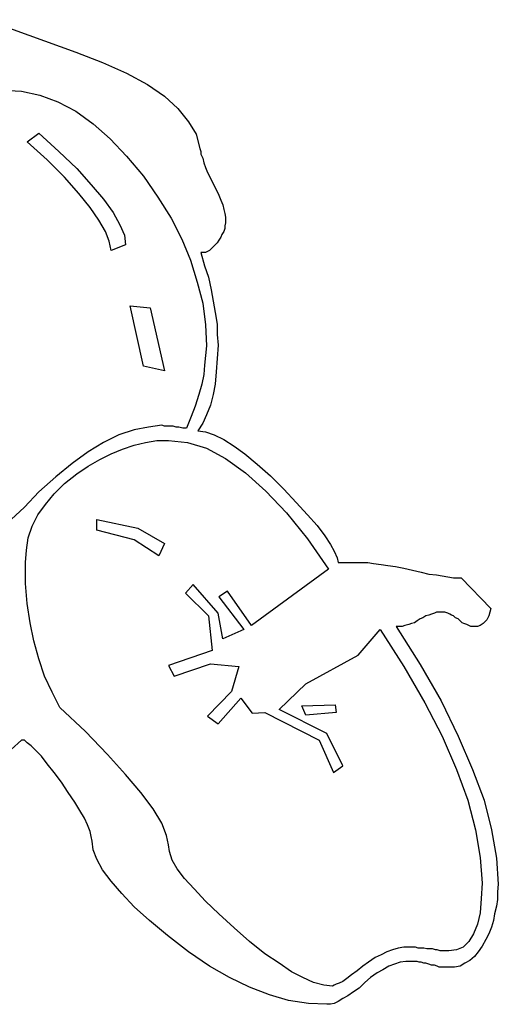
# Model space of a CAD drawing. Extents: x 0.1 to 17.9, y 0 to 2.5.
# Tile 9 of 16: x 9.4 to 10.4, y 0 to 2. Entities that reach past the tile are written whole.
import ezdxf

# ---------------------------------------------------------------- set-up
doc = ezdxf.new("R2010")
doc.units = 0

msp = doc.modelspace()

# ---------------------------------------------------------------- linework, layer by layer
at = {"color": 0}
for p, q in [((9.353516, 2.03125, 0.5), (9.537109, 1.964844, 0.5)), ((9.537109, 1.964844, 0.5), (9.591797, 1.943359, 0.5)), ((9.591797, 1.943359, 0.5), (9.640625, 1.921875, 0.5)), ((9.640625, 1.921875, 0.5), (9.683594, 1.898438, 0.5)), ((9.683594, 1.898438, 0.5), (9.71875, 1.875, 0.5)), ((9.386719, 1.886719, 0.5), (9.425781, 1.884766, 0.5)), ((9.425781, 1.884766, 0.5), (9.462891, 1.876953, 0.5)), ((9.462891, 1.876953, 0.5), (9.5, 1.863281, 0.5)), ((9.71875, 1.875, 0.5), (9.746094, 1.849609, 0.5)), ((9.5, 1.863281, 0.5), (9.537109, 1.84375, 0.5)), ((9.537109, 1.84375, 0.5), (9.572266, 1.818359, 0.5)), ((9.746094, 1.849609, 0.5), (9.767578, 1.822266, 0.5)), ((9.572266, 1.818359, 0.5), (9.607422, 1.787109, 0.5)), ((9.767578, 1.822266, 0.5), (9.783203, 1.796875, 0.5)), ((9.4375, 1.78125, 0.5), (9.460938, 1.798828, 0.5)), ((9.460938, 1.798828, 0.5), (9.501953, 1.761719, 0.5)), ((9.783203, 1.796875, 0.5), (9.791016, 1.767578, 0.5)), ((9.478516, 1.744141, 0.5), (9.4375, 1.78125, 0.5)), ((9.607422, 1.787109, 0.5), (9.640625, 1.751953, 0.5)), ((9.501953, 1.761719, 0.5), (9.539063, 1.726563, 0.5)), ((9.791016, 1.767578, 0.5), (9.792969, 1.761719, 0.5)), ((9.792969, 1.761719, 0.5), (9.792969, 1.755859, 0.5)), ((9.792969, 1.755859, 0.5), (9.796875, 1.748047, 0.5)), ((9.513672, 1.708984, 0.5), (9.478516, 1.744141, 0.5)), ((9.640625, 1.751953, 0.5), (9.675781, 1.710938, 0.5)), ((9.796875, 1.748047, 0.5), (9.798828, 1.738281, 0.5)), ((9.798828, 1.738281, 0.5), (9.802734, 1.728516, 0.5)), ((9.539063, 1.726563, 0.5), (9.568359, 1.693359, 0.5)), ((9.802734, 1.728516, 0.5), (9.806641, 1.71875, 0.5)), ((9.806641, 1.71875, 0.5), (9.8125, 1.707031, 0.5)), ((9.542969, 1.675781, 0.5), (9.513672, 1.708984, 0.5)), ((9.568359, 1.693359, 0.5), (9.59375, 1.664063, 0.5)), ((9.675781, 1.710938, 0.5), (9.705078, 1.667969, 0.5)), ((9.8125, 1.707031, 0.5), (9.818359, 1.695313, 0.5)), ((9.818359, 1.695313, 0.5), (9.824219, 1.683594, 0.5)), ((9.566406, 1.646484, 0.5), (9.542969, 1.675781, 0.5)), ((9.824219, 1.683594, 0.5), (9.830078, 1.671875, 0.5)), ((9.59375, 1.664063, 0.5), (9.613281, 1.636719, 0.5)), ((9.705078, 1.667969, 0.5), (9.732422, 1.625, 0.5)), ((9.830078, 1.671875, 0.5), (9.833984, 1.662109, 0.5)), ((9.833984, 1.662109, 0.5), (9.837891, 1.652344, 0.5)), ((9.583984, 1.621094, 0.5), (9.566406, 1.646484, 0.5)), ((9.613281, 1.636719, 0.5), (9.626953, 1.611328, 0.5)), ((9.837891, 1.652344, 0.5), (9.839844, 1.642578, 0.5)), ((9.839844, 1.642578, 0.5), (9.841797, 1.634766, 0.5)), ((9.841797, 1.634766, 0.5), (9.84375, 1.626953, 0.5)), ((9.597656, 1.597656, 0.5), (9.583984, 1.621094, 0.5)), ((9.732422, 1.625, 0.5), (9.753906, 1.582031, 0.5)), ((9.84375, 1.615234, 0.5), (9.841797, 1.609375, 0.5)), ((9.84375, 1.626953, 0.5), (9.84375, 1.621094, 0.5)), ((9.84375, 1.621094, 0.5), (9.84375, 1.615234, 0.5)), ((9.605469, 1.578125, 0.5), (9.597656, 1.597656, 0.5)), ((9.626953, 1.611328, 0.5), (9.636719, 1.589844, 0.5)), ((9.839844, 1.597656, 0.5), (9.835938, 1.591797, 0.5)), ((9.841797, 1.603516, 0.5), (9.839844, 1.597656, 0.5)), ((9.841797, 1.609375, 0.5), (9.841797, 1.603516, 0.5)), ((9.609375, 1.558594, 0.5), (9.605469, 1.578125, 0.5)), ((9.636719, 1.589844, 0.5), (9.638672, 1.570313, 0.5)), ((9.753906, 1.582031, 0.5), (9.771484, 1.539063, 0.5)), ((9.826172, 1.574219, 0.5), (9.822266, 1.570313, 0.5)), ((9.830078, 1.580078, 0.5), (9.826172, 1.574219, 0.5)), ((9.833984, 1.585938, 0.5), (9.830078, 1.580078, 0.5)), ((9.835938, 1.591797, 0.5), (9.833984, 1.585938, 0.5)), ((9.638672, 1.570313, 0.5), (9.609375, 1.558594, 0.5)), ((9.798828, 1.554688, 0.5), (9.792969, 1.554688, 0.5)), ((9.792969, 1.554688, 0.5), (9.800781, 1.527344, 0.5)), ((9.802734, 1.554688, 0.5), (9.798828, 1.554688, 0.5)), ((9.806641, 1.556641, 0.5), (9.802734, 1.554688, 0.5)), ((9.810547, 1.558594, 0.5), (9.806641, 1.556641, 0.5)), ((9.814453, 1.5625, 0.5), (9.810547, 1.558594, 0.5)), ((9.818359, 1.566406, 0.5), (9.814453, 1.5625, 0.5)), ((9.822266, 1.570313, 0.5), (9.818359, 1.566406, 0.5)), ((9.771484, 1.539063, 0.5), (9.785156, 1.494141, 0.5)), ((9.800781, 1.527344, 0.5), (9.808594, 1.503906, 0.5)), ((9.785156, 1.494141, 0.5), (9.796875, 1.451172, 0.5)), ((9.808594, 1.503906, 0.5), (9.814453, 1.478516, 0.5)), ((9.814453, 1.478516, 0.5), (9.818359, 1.455078, 0.5)), ((9.818359, 1.455078, 0.5), (9.822266, 1.431641, 0.5)), ((9.648438, 1.445313, 0.5), (9.689453, 1.441406, 0.5)), ((9.675781, 1.322266, 0.5), (9.648438, 1.445313, 0.5)), ((9.689453, 1.441406, 0.5), (9.71875, 1.3125, 0.5)), ((9.796875, 1.451172, 0.5), (9.802734, 1.40625, 0.5)), ((9.822266, 1.431641, 0.5), (9.826172, 1.408203, 0.5)), ((9.802734, 1.40625, 0.5), (9.804688, 1.363281, 0.5)), ((9.826172, 1.408203, 0.5), (9.826172, 1.386719, 0.5)), ((9.826172, 1.386719, 0.5), (9.828125, 1.365234, 0.5)), ((9.804688, 1.363281, 0.5), (9.802734, 1.34375, 0.5)), ((9.828125, 1.365234, 0.5), (9.826172, 1.337891, 0.5)), ((9.802734, 1.34375, 0.5), (9.800781, 1.324219, 0.5)), ((9.826172, 1.337891, 0.5), (9.824219, 1.310547, 0.5)), ((9.71875, 1.3125, 0.5), (9.675781, 1.322266, 0.5)), ((9.800781, 1.324219, 0.5), (9.798828, 1.304688, 0.5)), ((9.824219, 1.310547, 0.5), (9.822266, 1.285156, 0.5)), ((9.798828, 1.304688, 0.5), (9.794922, 1.285156, 0.5)), ((9.794922, 1.285156, 0.5), (9.789063, 1.263672, 0.5)), ((9.822266, 1.285156, 0.5), (9.818359, 1.263672, 0.5)), ((9.789063, 1.263672, 0.5), (9.78125, 1.240234, 0.5)), ((9.818359, 1.263672, 0.5), (9.8125, 1.242188, 0.5)), ((9.78125, 1.240234, 0.5), (9.773438, 1.21875, 0.5)), ((9.8125, 1.242188, 0.5), (9.804688, 1.222656, 0.5)), ((9.773438, 1.21875, 0.5), (9.763672, 1.195313, 0.5)), ((9.804688, 1.222656, 0.5), (9.796875, 1.205078, 0.5)), ((9.65625, 1.191406, 0.5), (9.625, 1.181641, 0.5)), ((9.685547, 1.197266, 0.5), (9.65625, 1.191406, 0.5)), ((9.712891, 1.201172, 0.5), (9.685547, 1.197266, 0.5)), ((9.71875, 1.199219, 0.5), (9.712891, 1.201172, 0.5)), ((9.722656, 1.199219, 0.5), (9.71875, 1.199219, 0.5)), ((9.728516, 1.199219, 0.5), (9.722656, 1.199219, 0.5)), ((9.736328, 1.199219, 0.5), (9.728516, 1.199219, 0.5)), ((9.742188, 1.197266, 0.5), (9.736328, 1.199219, 0.5)), ((9.748047, 1.197266, 0.5), (9.742188, 1.197266, 0.5)), ((9.755859, 1.195313, 0.5), (9.748047, 1.197266, 0.5)), ((9.763672, 1.195313, 0.5), (9.755859, 1.195313, 0.5)), ((9.796875, 1.205078, 0.5), (9.787109, 1.189453, 0.5)), ((9.787109, 1.189453, 0.5), (9.802734, 1.1875, 0.5)), ((9.625, 1.181641, 0.5), (9.59375, 1.166016, 0.5)), ((9.679688, 1.166016, 0.5), (9.703125, 1.169922, 0.5)), ((9.703125, 1.169922, 0.5), (9.726563, 1.169922, 0.5)), ((9.726563, 1.169922, 0.5), (9.765625, 1.166016, 0.5)), ((9.802734, 1.1875, 0.5), (9.820313, 1.181641, 0.5)), ((9.820313, 1.181641, 0.5), (9.839844, 1.171875, 0.5)), ((9.839844, 1.171875, 0.5), (9.861328, 1.158203, 0.5)), ((9.59375, 1.166016, 0.5), (9.5625, 1.146484, 0.5)), ((9.609375, 1.142578, 0.5), (9.632813, 1.152344, 0.5)), ((9.632813, 1.152344, 0.5), (9.65625, 1.160156, 0.5)), ((9.65625, 1.160156, 0.5), (9.679688, 1.166016, 0.5)), ((9.765625, 1.166016, 0.5), (9.804688, 1.154297, 0.5)), ((9.804688, 1.154297, 0.5), (9.84375, 1.132813, 0.5)), ((9.861328, 1.158203, 0.5), (9.882813, 1.142578, 0.5)), ((9.5625, 1.146484, 0.5), (9.529297, 1.123047, 0.5)), ((9.5625, 1.117188, 0.5), (9.585938, 1.130859, 0.5)), ((9.585938, 1.130859, 0.5), (9.609375, 1.142578, 0.5)), ((9.84375, 1.132813, 0.5), (9.884766, 1.103516, 0.5)), ((9.882813, 1.142578, 0.5), (9.908203, 1.121094, 0.5)), ((9.529297, 1.123047, 0.5), (9.496094, 1.095703, 0.5)), ((9.539063, 1.101563, 0.5), (9.5625, 1.117188, 0.5)), ((9.908203, 1.121094, 0.5), (9.935547, 1.097656, 0.5)), ((9.496094, 1.095703, 0.5), (9.460938, 1.064453, 0.5)), ((9.513672, 1.082031, 0.5), (9.539063, 1.101563, 0.5)), ((9.884766, 1.103516, 0.5), (9.925781, 1.066406, 0.5)), ((9.935547, 1.097656, 0.5), (9.962891, 1.070313, 0.5)), ((9.492188, 1.060547, 0.5), (9.513672, 1.082031, 0.5)), ((9.962891, 1.070313, 0.5), (9.988281, 1.042969, 0.5)), ((9.460938, 1.064453, 0.5), (9.431641, 1.033203, 0.5)), ((9.474609, 1.039063, 0.5), (9.492188, 1.060547, 0.5)), ((9.925781, 1.066406, 0.5), (9.96875, 1.021484, 0.5)), ((9.431641, 1.033203, 0.5), (9.404297, 1.007813, 0.5)), ((9.458984, 1.017578, 0.5), (9.474609, 1.039063, 0.5)), ((9.988281, 1.042969, 0.5), (10.01172, 1.017578, 0.5)), ((9.447266, 0.994141, 0.5), (9.458984, 1.017578, 0.5)), ((9.580078, 0.986328, 0.5), (9.580078, 1.007813, 0.5)), ((9.580078, 1.007813, 0.5), (9.664063, 0.990234, 0.5)), ((9.96875, 1.021484, 0.5), (10.01172, 0.96875, 0.5)), ((10.01172, 1.017578, 0.5), (10.03125, 0.996094, 0.5)), ((9.439453, 0.970703, 0.5), (9.447266, 0.994141, 0.5)), ((9.664063, 0.990234, 0.5), (9.71875, 0.958984, 0.5)), ((10.03125, 0.996094, 0.5), (10.04688, 0.974609, 0.5)), ((9.435547, 0.945313, 0.5), (9.439453, 0.970703, 0.5)), ((9.65625, 0.966797, 0.5), (9.580078, 0.986328, 0.5)), ((10.01172, 0.96875, 0.5), (10.05469, 0.90625, 0.5)), ((10.04688, 0.974609, 0.5), (10.05859, 0.957031, 0.5)), ((9.707031, 0.933594, 0.5), (9.65625, 0.966797, 0.5)), ((9.71875, 0.958984, 0.5), (9.707031, 0.933594, 0.5)), ((10.05859, 0.957031, 0.5), (10.06641, 0.943359, 0.5)), ((9.433594, 0.919922, 0.5), (9.435547, 0.945313, 0.5)), ((10.06641, 0.943359, 0.5), (10.07227, 0.929688, 0.5)), ((10.07227, 0.929688, 0.5), (10.07422, 0.919922, 0.5)), ((9.433594, 0.876953, 0.5), (9.433594, 0.919922, 0.5)), ((10.07422, 0.919922, 0.5), (10.10938, 0.919922, 0.5)), ((10.10938, 0.919922, 0.5), (10.12109, 0.919922, 0.5)), ((10.12109, 0.919922, 0.5), (10.13477, 0.919922, 0.5)), ((10.13477, 0.919922, 0.5), (10.14648, 0.917969, 0.5)), ((10.14648, 0.917969, 0.5), (10.16211, 0.916016, 0.5)), ((10.16211, 0.916016, 0.5), (10.17578, 0.914063, 0.5)), ((10.17578, 0.914063, 0.5), (10.19141, 0.912109, 0.5)), ((10.19141, 0.912109, 0.5), (10.20898, 0.908203, 0.5)), ((10.20898, 0.908203, 0.5), (10.22656, 0.904297, 0.5)), ((10.05469, 0.90625, 0.5), (9.896484, 0.791016, 0.5)), ((10.22656, 0.904297, 0.5), (10.24414, 0.900391, 0.5)), ((10.24414, 0.900391, 0.5), (10.25977, 0.896484, 0.5)), ((10.25977, 0.896484, 0.5), (10.27539, 0.894531, 0.5)), ((10.27539, 0.894531, 0.5), (10.28711, 0.892578, 0.5)), ((10.28711, 0.892578, 0.5), (10.29883, 0.890625, 0.5)), ((10.29883, 0.890625, 0.5), (10.31055, 0.888672, 0.5)), ((10.31055, 0.888672, 0.5), (10.31836, 0.888672, 0.5)), ((10.31836, 0.888672, 0.5), (10.32617, 0.888672, 0.5)), ((10.32617, 0.888672, 0.5), (10.38672, 0.826172, 0.5)), ((9.4375, 0.835938, 0.5), (9.433594, 0.876953, 0.5)), ((9.777344, 0.875, 0.5), (9.761719, 0.857422, 0.5)), ((9.828125, 0.816406, 0.5), (9.777344, 0.875, 0.5)), ((9.761719, 0.857422, 0.5), (9.808594, 0.810547, 0.5)), ((9.847656, 0.861328, 0.5), (9.830078, 0.849609, 0.5)), ((9.830078, 0.849609, 0.5), (9.880859, 0.783203, 0.5)), ((9.896484, 0.791016, 0.5), (9.847656, 0.861328, 0.5)), ((9.443359, 0.796875, 0.5), (9.4375, 0.835938, 0.5)), ((9.808594, 0.810547, 0.5), (9.816406, 0.740234, 0.5)), ((9.837891, 0.763672, 0.5), (9.828125, 0.816406, 0.5)), ((10.24805, 0.806641, 0.5), (10.24219, 0.804688, 0.5)), ((10.25391, 0.810547, 0.5), (10.24805, 0.806641, 0.5)), ((10.25977, 0.8125, 0.5), (10.25391, 0.810547, 0.5)), ((10.26563, 0.814453, 0.5), (10.25977, 0.8125, 0.5)), ((10.27148, 0.816406, 0.5), (10.26563, 0.814453, 0.5)), ((10.27539, 0.818359, 0.5), (10.27148, 0.816406, 0.5)), ((10.28125, 0.818359, 0.5), (10.27539, 0.818359, 0.5)), ((10.28516, 0.818359, 0.5), (10.28125, 0.818359, 0.5)), ((10.28906, 0.818359, 0.5), (10.28516, 0.818359, 0.5)), ((10.29297, 0.818359, 0.5), (10.28906, 0.818359, 0.5)), ((10.29883, 0.816406, 0.5), (10.29297, 0.818359, 0.5)), ((10.30273, 0.814453, 0.5), (10.29883, 0.816406, 0.5)), ((10.30664, 0.8125, 0.5), (10.30273, 0.814453, 0.5)), ((10.31055, 0.810547, 0.5), (10.30664, 0.8125, 0.5)), ((10.31445, 0.806641, 0.5), (10.31055, 0.810547, 0.5)), ((10.32031, 0.804688, 0.5), (10.31445, 0.806641, 0.5)), ((10.38281, 0.810547, 0.5), (10.37891, 0.802734, 0.5)), ((10.38477, 0.818359, 0.5), (10.38281, 0.810547, 0.5)), ((10.38672, 0.826172, 0.5), (10.38477, 0.818359, 0.5)), ((9.451172, 0.759766, 0.5), (9.443359, 0.796875, 0.5)), ((10.19922, 0.789063, 0.5), (10.19336, 0.789063, 0.5)), ((10.19336, 0.789063, 0.5), (10.24219, 0.710938, 0.5)), ((10.20508, 0.789063, 0.5), (10.19922, 0.789063, 0.5)), ((10.21094, 0.791016, 0.5), (10.20508, 0.789063, 0.5)), ((10.21875, 0.792969, 0.5), (10.21094, 0.791016, 0.5)), ((10.22461, 0.794922, 0.5), (10.21875, 0.792969, 0.5)), ((10.23047, 0.796875, 0.5), (10.22461, 0.794922, 0.5)), ((10.23633, 0.800781, 0.5), (10.23047, 0.796875, 0.5)), ((10.24219, 0.804688, 0.5), (10.23633, 0.800781, 0.5)), ((10.32422, 0.800781, 0.5), (10.32031, 0.804688, 0.5)), ((10.32813, 0.796875, 0.5), (10.32422, 0.800781, 0.5)), ((10.33203, 0.794922, 0.5), (10.32813, 0.796875, 0.5)), ((10.33789, 0.792969, 0.5), (10.33203, 0.794922, 0.5)), ((10.3418, 0.791016, 0.5), (10.33789, 0.792969, 0.5)), ((10.3457, 0.789063, 0.5), (10.3418, 0.791016, 0.5)), ((10.34961, 0.789063, 0.5), (10.3457, 0.789063, 0.5)), ((10.35352, 0.789063, 0.5), (10.34961, 0.789063, 0.5)), ((10.35938, 0.789063, 0.5), (10.35352, 0.789063, 0.5)), ((10.36523, 0.791016, 0.5), (10.35938, 0.789063, 0.5)), ((10.37109, 0.794922, 0.5), (10.36523, 0.791016, 0.5)), ((10.375, 0.798828, 0.5), (10.37109, 0.794922, 0.5)), ((10.37891, 0.802734, 0.5), (10.375, 0.798828, 0.5)), ((9.880859, 0.783203, 0.5), (9.837891, 0.763672, 0.5)), ((10.11523, 0.730469, 0.5), (10.16016, 0.783203, 0.5)), ((10.16016, 0.783203, 0.5), (10.20898, 0.707031, 0.5)), ((9.460938, 0.722656, 0.5), (9.451172, 0.759766, 0.5)), ((9.816406, 0.740234, 0.5), (9.726563, 0.708984, 0.5)), ((10.00781, 0.671875, 0.5), (10.11523, 0.730469, 0.5)), ((9.472656, 0.6875, 0.5), (9.460938, 0.722656, 0.5)), ((9.726563, 0.708984, 0.5), (9.738281, 0.6875, 0.5)), ((9.738281, 0.6875, 0.5), (9.8125, 0.712891, 0.5)), ((9.8125, 0.712891, 0.5), (9.871094, 0.707031, 0.5)), ((9.871094, 0.707031, 0.5), (9.855469, 0.65625, 0.5)), ((10.20898, 0.707031, 0.5), (10.25195, 0.632813, 0.5)), ((10.24219, 0.710938, 0.5), (10.28516, 0.636719, 0.5)), ((9.488281, 0.654297, 0.5), (9.472656, 0.6875, 0.5)), ((9.953125, 0.619141, 0.5), (10.00781, 0.671875, 0.5)), ((9.503906, 0.623047, 0.5), (9.488281, 0.654297, 0.5)), ((9.855469, 0.65625, 0.5), (9.806641, 0.605469, 0.5)), ((9.828125, 0.589844, 0.5), (9.875, 0.642578, 0.5)), ((9.875, 0.642578, 0.5), (9.898438, 0.611328, 0.5)), ((10, 0.626953, 0.5), (10.06836, 0.628906, 0.5)), ((10.00781, 0.607422, 0.5), (10, 0.626953, 0.5)), ((10.06836, 0.628906, 0.5), (10.07031, 0.613281, 0.5)), ((10.25195, 0.632813, 0.5), (10.28711, 0.564453, 0.5)), ((10.28516, 0.636719, 0.5), (10.32031, 0.564453, 0.5)), ((9.556641, 0.574219, 0.5), (9.503906, 0.623047, 0.5)), ((9.806641, 0.605469, 0.5), (9.828125, 0.589844, 0.5)), ((9.898438, 0.611328, 0.5), (9.923828, 0.613281, 0.5)), ((9.923828, 0.613281, 0.5), (10.03516, 0.556641, 0.5)), ((10.05078, 0.570313, 0.5), (9.953125, 0.619141, 0.5)), ((10.07031, 0.613281, 0.5), (10.00781, 0.607422, 0.5)), ((9.601563, 0.527344, 0.5), (9.556641, 0.574219, 0.5)), ((10.08398, 0.503906, 0.5), (10.05078, 0.570313, 0.5)), ((10.28711, 0.564453, 0.5), (10.31641, 0.496094, 0.5)), ((10.32031, 0.564453, 0.5), (10.34961, 0.496094, 0.5)), ((9.425781, 0.556641, 0.5), (9.404297, 0.537109, 0.5)), ((9.431641, 0.556641, 0.5), (9.425781, 0.556641, 0.5)), ((9.4375, 0.550781, 0.5), (9.431641, 0.556641, 0.5)), ((9.445313, 0.544922, 0.5), (9.4375, 0.550781, 0.5)), ((9.455078, 0.535156, 0.5), (9.445313, 0.544922, 0.5)), ((10.03516, 0.556641, 0.5), (10.06445, 0.490234, 0.5)), ((9.466797, 0.523438, 0.5), (9.455078, 0.535156, 0.5)), ((9.638672, 0.486328, 0.5), (9.601563, 0.527344, 0.5)), ((9.478516, 0.507813, 0.5), (9.466797, 0.523438, 0.5)), ((9.492188, 0.490234, 0.5), (9.478516, 0.507813, 0.5)), ((9.507813, 0.470703, 0.5), (9.492188, 0.490234, 0.5)), ((9.669922, 0.449219, 0.5), (9.638672, 0.486328, 0.5)), ((10.06445, 0.490234, 0.5), (10.08398, 0.503906, 0.5)), ((10.31641, 0.496094, 0.5), (10.33984, 0.433594, 0.5)), ((10.34961, 0.496094, 0.5), (10.37305, 0.433594, 0.5)), ((9.521484, 0.449219, 0.5), (9.507813, 0.470703, 0.5)), ((9.535156, 0.429688, 0.5), (9.521484, 0.449219, 0.5)), ((9.695313, 0.416016, 0.5), (9.669922, 0.449219, 0.5)), ((9.544922, 0.412109, 0.5), (9.535156, 0.429688, 0.5)), ((10.33984, 0.433594, 0.5), (10.35547, 0.373047, 0.5)), ((10.37305, 0.433594, 0.5), (10.38867, 0.373047, 0.5)), ((9.554688, 0.396484, 0.5), (9.544922, 0.412109, 0.5)), ((9.712891, 0.386719, 0.5), (9.695313, 0.416016, 0.5)), ((9.560547, 0.382813, 0.5), (9.554688, 0.396484, 0.5)), ((9.722656, 0.361328, 0.5), (9.712891, 0.386719, 0.5)), ((9.566406, 0.369141, 0.5), (9.560547, 0.382813, 0.5)), ((9.568359, 0.359375, 0.5), (9.566406, 0.369141, 0.5)), ((10.35547, 0.373047, 0.5), (10.36523, 0.316406, 0.5)), ((10.38867, 0.373047, 0.5), (10.39844, 0.314453, 0.5)), ((9.570313, 0.349609, 0.5), (9.568359, 0.359375, 0.5)), ((9.572266, 0.332031, 0.5), (9.570313, 0.349609, 0.5)), ((9.726563, 0.341797, 0.5), (9.722656, 0.361328, 0.5)), ((9.580078, 0.3125, 0.5), (9.572266, 0.332031, 0.5)), ((9.728516, 0.328125, 0.5), (9.726563, 0.341797, 0.5)), ((9.734375, 0.310547, 0.5), (9.728516, 0.328125, 0.5)), ((9.591797, 0.291016, 0.5), (9.580078, 0.3125, 0.5)), ((9.744141, 0.292969, 0.5), (9.734375, 0.310547, 0.5)), ((10.36523, 0.316406, 0.5), (10.36914, 0.263672, 0.5)), ((10.39844, 0.314453, 0.5), (10.40234, 0.261719, 0.5)), ((9.609375, 0.267578, 0.5), (9.591797, 0.291016, 0.5)), ((9.759766, 0.273438, 0.5), (9.744141, 0.292969, 0.5)), ((9.630859, 0.242188, 0.5), (9.609375, 0.267578, 0.5)), ((9.779297, 0.251953, 0.5), (9.759766, 0.273438, 0.5)), ((10.36914, 0.263672, 0.5), (10.36719, 0.232422, 0.5)), ((9.65625, 0.214844, 0.5), (9.630859, 0.242188, 0.5)), ((9.802734, 0.226563, 0.5), (9.779297, 0.251953, 0.5)), ((10.40234, 0.261719, 0.5), (10.40039, 0.246094, 0.5)), ((10.40039, 0.246094, 0.5), (10.40039, 0.230469, 0.5)), ((9.830078, 0.201172, 0.5), (9.802734, 0.226563, 0.5)), ((10.36719, 0.232422, 0.5), (10.36523, 0.203125, 0.5)), ((10.40039, 0.230469, 0.5), (10.39844, 0.216797, 0.5)), ((9.6875, 0.1875, 0.5), (9.65625, 0.214844, 0.5)), ((10.36523, 0.203125, 0.5), (10.35938, 0.179688, 0.5)), ((10.39844, 0.216797, 0.5), (10.39453, 0.201172, 0.5)), ((9.724609, 0.15625, 0.5), (9.6875, 0.1875, 0.5)), ((9.861328, 0.171875, 0.5), (9.830078, 0.201172, 0.5)), ((10.39258, 0.1875, 0.5), (10.38867, 0.173828, 0.5)), ((10.39453, 0.201172, 0.5), (10.39258, 0.1875, 0.5)), ((9.892578, 0.144531, 0.5), (9.861328, 0.171875, 0.5)), ((10.35938, 0.179688, 0.5), (10.35156, 0.160156, 0.5)), ((10.38867, 0.173828, 0.5), (10.38281, 0.160156, 0.5)), ((9.767578, 0.123047, 0.5), (9.724609, 0.15625, 0.5)), ((9.923828, 0.119141, 0.5), (9.892578, 0.144531, 0.5)), ((10.3418, 0.144531, 0.5), (10.33008, 0.132813, 0.5)), ((10.35156, 0.160156, 0.5), (10.3418, 0.144531, 0.5)), ((10.37695, 0.148438, 0.5), (10.36914, 0.134766, 0.5)), ((10.38281, 0.160156, 0.5), (10.37695, 0.148438, 0.5)), ((9.810547, 0.09375, 0.5), (9.767578, 0.123047, 0.5)), ((10.17383, 0.123047, 0.5), (10.16211, 0.117188, 0.5)), ((10.18555, 0.126953, 0.5), (10.17383, 0.123047, 0.5)), ((10.19727, 0.130859, 0.5), (10.18555, 0.126953, 0.5)), ((10.20898, 0.132813, 0.5), (10.19727, 0.130859, 0.5)), ((10.21875, 0.132813, 0.5), (10.20898, 0.132813, 0.5)), ((10.22461, 0.132813, 0.5), (10.21875, 0.132813, 0.5)), ((10.22852, 0.132813, 0.5), (10.22461, 0.132813, 0.5)), ((10.23242, 0.132813, 0.5), (10.22852, 0.132813, 0.5)), ((10.23828, 0.130859, 0.5), (10.23242, 0.132813, 0.5)), ((10.24414, 0.130859, 0.5), (10.23828, 0.130859, 0.5)), ((10.25, 0.130859, 0.5), (10.24414, 0.130859, 0.5)), ((10.25586, 0.128906, 0.5), (10.25, 0.130859, 0.5)), ((10.26172, 0.128906, 0.5), (10.25586, 0.128906, 0.5)), ((10.26758, 0.128906, 0.5), (10.26172, 0.128906, 0.5)), ((10.27344, 0.126953, 0.5), (10.26758, 0.128906, 0.5)), ((10.27734, 0.126953, 0.5), (10.27344, 0.126953, 0.5)), ((10.2832, 0.125, 0.5), (10.27734, 0.126953, 0.5)), ((10.28711, 0.125, 0.5), (10.2832, 0.125, 0.5)), ((10.29297, 0.125, 0.5), (10.28711, 0.125, 0.5)), ((10.29688, 0.125, 0.5), (10.29297, 0.125, 0.5)), ((10.30078, 0.125, 0.5), (10.29688, 0.125, 0.5)), ((10.31641, 0.126953, 0.5), (10.30078, 0.125, 0.5)), ((10.33008, 0.132813, 0.5), (10.31641, 0.126953, 0.5)), ((10.36133, 0.123047, 0.5), (10.35352, 0.113281, 0.5)), ((10.36914, 0.134766, 0.5), (10.36133, 0.123047, 0.5)), ((9.953125, 0.099609, 0.5), (9.923828, 0.119141, 0.5)), ((10.13672, 0.101563, 0.5), (10.125, 0.09375, 0.5)), ((10.15039, 0.111328, 0.5), (10.13672, 0.101563, 0.5)), ((10.16211, 0.117188, 0.5), (10.15039, 0.111328, 0.5)), ((10.20117, 0.101563, 0.5), (10.18945, 0.097656, 0.5)), ((10.21289, 0.103516, 0.5), (10.20117, 0.101563, 0.5)), ((10.22461, 0.103516, 0.5), (10.21289, 0.103516, 0.5)), ((10.22852, 0.103516, 0.5), (10.22461, 0.103516, 0.5)), ((10.23242, 0.103516, 0.5), (10.22852, 0.103516, 0.5)), ((10.23633, 0.103516, 0.5), (10.23242, 0.103516, 0.5)), ((10.24023, 0.101563, 0.5), (10.23633, 0.103516, 0.5)), ((10.24414, 0.101563, 0.5), (10.24023, 0.101563, 0.5)), ((10.25, 0.099609, 0.5), (10.24414, 0.101563, 0.5)), ((10.34375, 0.105469, 0.5), (10.33398, 0.099609, 0.5)), ((10.35352, 0.113281, 0.5), (10.34375, 0.105469, 0.5)), ((9.851563, 0.070313, 0.5), (9.810547, 0.09375, 0.5)), ((9.978516, 0.082031, 0.5), (9.953125, 0.099609, 0.5)), ((10.00195, 0.070313, 0.5), (9.978516, 0.082031, 0.5)), ((10.11328, 0.083984, 0.5), (10.10156, 0.076172, 0.5)), ((10.125, 0.09375, 0.5), (10.11328, 0.083984, 0.5)), ((10.16602, 0.085938, 0.5), (10.1543, 0.080078, 0.5)), ((10.17773, 0.09375, 0.5), (10.16602, 0.085938, 0.5)), ((10.18945, 0.097656, 0.5), (10.17773, 0.09375, 0.5)), ((10.25391, 0.099609, 0.5), (10.25, 0.099609, 0.5)), ((10.25977, 0.097656, 0.5), (10.25391, 0.099609, 0.5)), ((10.26563, 0.095703, 0.5), (10.25977, 0.097656, 0.5)), ((10.27148, 0.095703, 0.5), (10.26563, 0.095703, 0.5)), ((10.27734, 0.09375, 0.5), (10.27148, 0.095703, 0.5)), ((10.28125, 0.091797, 0.5), (10.27734, 0.09375, 0.5)), ((10.28711, 0.091797, 0.5), (10.28125, 0.091797, 0.5)), ((10.29102, 0.091797, 0.5), (10.28711, 0.091797, 0.5)), ((10.29492, 0.091797, 0.5), (10.29102, 0.091797, 0.5)), ((10.30078, 0.091797, 0.5), (10.29492, 0.091797, 0.5)), ((10.3125, 0.091797, 0.5), (10.30078, 0.091797, 0.5)), ((10.32422, 0.09375, 0.5), (10.3125, 0.091797, 0.5)), ((10.33398, 0.099609, 0.5), (10.32422, 0.09375, 0.5)), ((9.892578, 0.050781, 0.5), (9.851563, 0.070313, 0.5)), ((10.02344, 0.060547, 0.5), (10.00195, 0.070313, 0.5)), ((10.04492, 0.054688, 0.5), (10.02344, 0.060547, 0.5)), ((10.08398, 0.0625, 0.5), (10.07617, 0.058594, 0.5)), ((10.0918, 0.068359, 0.5), (10.08398, 0.0625, 0.5)), ((10.10156, 0.076172, 0.5), (10.0918, 0.068359, 0.5)), ((10.12891, 0.060547, 0.5), (10.11719, 0.048828, 0.5)), ((10.14063, 0.070313, 0.5), (10.12891, 0.060547, 0.5)), ((10.1543, 0.080078, 0.5), (10.14063, 0.070313, 0.5)), ((9.933594, 0.035156, 0.5), (9.892578, 0.050781, 0.5)), ((10.0625, 0.052734, 0.5), (10.04492, 0.054688, 0.5)), ((10.06641, 0.054688, 0.5), (10.0625, 0.052734, 0.5)), ((10.07031, 0.056641, 0.5), (10.06641, 0.054688, 0.5)), ((10.07617, 0.058594, 0.5), (10.07031, 0.056641, 0.5)), ((10.10547, 0.041016, 0.5), (10.09375, 0.033203, 0.5)), ((10.11719, 0.048828, 0.5), (10.10547, 0.041016, 0.5)), ((9.972656, 0.023438, 0.5), (9.933594, 0.035156, 0.5)), ((10.01367, 0.017578, 0.5), (9.972656, 0.023438, 0.5)), ((10.07422, 0.021484, 0.5), (10.06641, 0.017578, 0.5)), ((10.08398, 0.027344, 0.5), (10.07422, 0.021484, 0.5)), ((10.09375, 0.033203, 0.5), (10.08398, 0.027344, 0.5)), ((10.05078, 0.015625, 0.5), (10.01367, 0.017578, 0.5)), ((10.05859, 0.015625, 0.5), (10.05078, 0.015625, 0.5)), ((10.06641, 0.017578, 0.5), (10.05859, 0.015625, 0.5))]:
    msp.add_line(p, q, dxfattribs=at)

doc.saveas('drawing.dxf')
